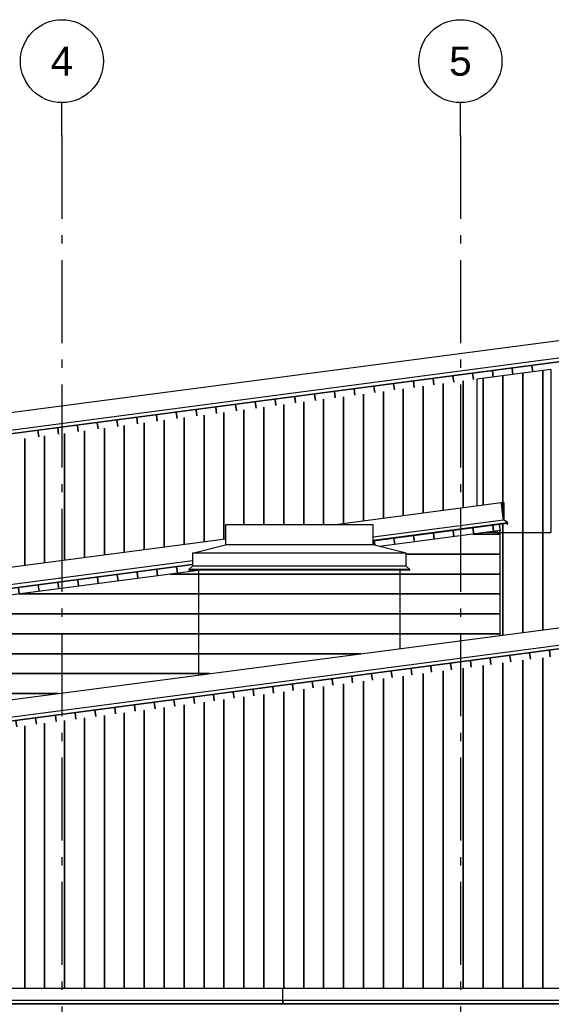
# Model space of a CAD drawing. Header units: millimetres. Extents: x -82736 to -49966, y 850 to 13065.
# Tile 17 of 28: x -67727 to -64526, y 7128 to 13065. Entities that reach past the tile are written whole.
import ezdxf
from ezdxf.enums import TextEntityAlignment as Align

# ---------------------------------------------------------------- set-up
doc = ezdxf.new("R2010")
doc.units = ezdxf.units.MM
doc.header["$LTSCALE"] = 0.5
doc.header["$MEASUREMENT"] = 0
doc.linetypes.add('Akselinje', pattern=[1500, 1000, -200, 100, -200])
doc.linetypes.add('PLINE', pattern=[0])
for name, color, linetype in [('232- Ikke-bærende yttervegger(Nye konstruksjoner)', 7, 'Continuous'), ('235- Utvendig kledning og overflate(Nye konstruksjoner)', 7, 'Continuous'), ('265- Gesimser_ takrenner og nedløp (Skravur)(Nye konstruksjoner)', 7, 'Continuous'), ('265- Gesimser_ takrenner og nedløp(Nye konstruksjoner)', 7, 'Continuous'), ('82-- Modullinjer', 7, 'Continuous')]:
    doc.layers.add(name, color=color, linetype=linetype)
doc.styles.add('GENERATED_STYLE_1', font='arial.ttf')

# ---------------------------------------------------------------- blocks, each defined once
blk = doc.blocks.new('*X38')
at = {"layer": '235- Utvendig kledning og overflate(Nye konstruksjoner)', "linetype": 'PLINE'}
for p, q in [((-64216.6, 9265.6), (-64216.6, 8002.7)), ((-64216.6, 8000), (-64216.6, 9265.6)), ((-64576.7, 9218.2), (-64576.7, 8002.7)), ((-64576.7, 8000), (-64576.7, 9218.2)), ((-64456.7, 9234), (-64456.7, 8002.7)), ((-64456.7, 8000), (-64456.7, 9234)), ((-64336.7, 9249.8), (-64336.7, 8002.7)), ((-64336.7, 8000), (-64336.7, 9249.8)), ((-65056.9, 9155), (-65056.9, 8002.7)), ((-65056.9, 8000), (-65056.9, 9155)), ((-64936.8, 9170.8), (-64936.8, 8002.7)), ((-64936.8, 8000), (-64936.8, 9170.8)), ((-64816.8, 9186.6), (-64816.8, 8002.7)), ((-64816.8, 8000), (-64816.8, 9186.6)), ((-64696.8, 9202.4), (-64696.8, 8002.7)), ((-64696.8, 8000), (-64696.8, 9202.4)), ((-65537, 9091.8), (-65537, 8002.7)), ((-65537, 8000), (-65537, 9091.8)), ((-65416.9, 9107.6), (-65416.9, 8002.7)), ((-65416.9, 8000), (-65416.9, 9107.6)), ((-65296.9, 9123.4), (-65296.9, 8002.7)), ((-65296.9, 8000), (-65296.9, 9123.4)), ((-65176.9, 9139.2), (-65176.9, 8002.7)), ((-65176.9, 8000), (-65176.9, 9139.2)), ((-66017.1, 9028.6), (-66017.1, 8002.7)), ((-66017.1, 8000), (-66017.1, 9028.6)), ((-65897.1, 9044.4), (-65897.1, 8002.7)), ((-65897.1, 8000), (-65897.1, 9044.4)), ((-65777, 9060.2), (-65777, 8002.7)), ((-65777, 8000), (-65777, 9060.2)), ((-65657, 9076), (-65657, 8002.7)), ((-65657, 8000), (-65657, 9076)), ((-66377.2, 8981.2), (-66377.2, 8002.7)), ((-66377.2, 8000), (-66377.2, 8981.2)), ((-66257.2, 8997), (-66257.2, 8002.7)), ((-66257.2, 8000), (-66257.2, 8997)), ((-66137.1, 9012.8), (-66137.1, 8002.7)), ((-66137.1, 8000), (-66137.1, 9012.8)), ((-66857.3, 8918), (-66857.3, 8002.7)), ((-66857.3, 8000), (-66857.3, 8918)), ((-66737.3, 8933.8), (-66737.3, 8002.7)), ((-66737.3, 8000), (-66737.3, 8933.8)), ((-66617.3, 8949.6), (-66617.3, 8002.7)), ((-66617.3, 8000), (-66617.3, 8949.6)), ((-66497.2, 8965.4), (-66497.2, 8002.7)), ((-66497.2, 8000), (-66497.2, 8965.4)), ((-67337.4, 8854.7), (-67337.4, 8002.7)), ((-67337.4, 8000), (-67337.4, 8854.7)), ((-67217.4, 8870.5), (-67217.4, 8002.7)), ((-67217.4, 8000), (-67217.4, 8870.5)), ((-67097.4, 8886.3), (-67097.4, 8002.7)), ((-67097.4, 8000), (-67097.4, 8886.3)), ((-66977.4, 8902.1), (-66977.4, 8002.7)), ((-66977.4, 8000), (-66977.4, 8902.1)), ((-67817.6, 8791.5), (-67817.6, 8002.7)), ((-67817.6, 8000), (-67817.6, 8791.5)), ((-67697.5, 8807.3), (-67697.5, 8002.7)), ((-67697.5, 8000), (-67697.5, 8807.3)), ((-67577.5, 8823.1), (-67577.5, 8002.7)), ((-67577.5, 8000), (-67577.5, 8823.1)), ((-67457.5, 8838.9), (-67457.5, 8002.7)), ((-67457.5, 8000), (-67457.5, 8838.9)), ((-68297.7, 8728.3), (-68297.7, 8002.7)), ((-68297.7, 8000), (-68297.7, 8728.3)), ((-68177.7, 8744.1), (-68177.7, 8002.7)), ((-68177.7, 8000), (-68177.7, 8744.1)), ((-68057.6, 8759.9), (-68057.6, 8002.7)), ((-68057.6, 8000), (-68057.6, 8759.9)), ((-67937.6, 8775.7), (-67937.6, 8002.7)), ((-67937.6, 8000), (-67937.6, 8775.7)), ((-68657.8, 8680.9), (-68657.8, 8002.7)), ((-68657.8, 8000), (-68657.8, 8680.9)), ((-68537.8, 8696.7), (-68537.8, 8002.7)), ((-68537.8, 8000), (-68537.8, 8696.7)), ((-68417.7, 8712.5), (-68417.7, 8002.7)), ((-68417.7, 8000), (-68417.7, 8712.5)), ((-68777.8, 8665.1), (-68777.8, 8002.7)), ((-68777.8, 8000), (-68777.8, 8665.1)), ((-68777.8, 8002.7), (-68777.8, 7224.9)), ((-68777.8, 7224.9), (-68777.8, 8000)), ((-68657.8, 8002.7), (-68657.8, 7224.9)), ((-68657.8, 7224.9), (-68657.8, 8000)), ((-68537.8, 8002.7), (-68537.8, 7224.9)), ((-68537.8, 7224.9), (-68537.8, 8000)), ((-68417.7, 8002.7), (-68417.7, 7224.9)), ((-68417.7, 7224.9), (-68417.7, 8000)), ((-68297.7, 8002.7), (-68297.7, 7224.9)), ((-68297.7, 7224.9), (-68297.7, 8000)), ((-68177.7, 8002.7), (-68177.7, 7224.9)), ((-68177.7, 7224.9), (-68177.7, 8000)), ((-68057.6, 8002.7), (-68057.6, 7224.9)), ((-68057.6, 7224.9), (-68057.6, 8000)), ((-67937.6, 8002.7), (-67937.6, 7224.9)), ((-67937.6, 7224.9), (-67937.6, 8000)), ((-67817.6, 8002.7), (-67817.6, 7224.9)), ((-67817.6, 7224.9), (-67817.6, 8000)), ((-67697.5, 8002.7), (-67697.5, 7224.9)), ((-67697.5, 7224.9), (-67697.5, 8000)), ((-67577.5, 8002.7), (-67577.5, 7224.9)), ((-67577.5, 7224.9), (-67577.5, 8000)), ((-67457.5, 8002.7), (-67457.5, 7224.9)), ((-67457.5, 7224.9), (-67457.5, 8000)), ((-67337.4, 8002.7), (-67337.4, 7224.9)), ((-67337.4, 7224.9), (-67337.4, 8000)), ((-67217.4, 8002.7), (-67217.4, 7224.9)), ((-67217.4, 7224.9), (-67217.4, 8000)), ((-67097.4, 8002.7), (-67097.4, 7224.9)), ((-67097.4, 7224.9), (-67097.4, 8000)), ((-66977.4, 8002.7), (-66977.4, 7224.9)), ((-66977.4, 7224.9), (-66977.4, 8000)), ((-66857.3, 8002.7), (-66857.3, 7224.9)), ((-66857.3, 7224.9), (-66857.3, 8000)), ((-66737.3, 8002.7), (-66737.3, 7224.9)), ((-66737.3, 7224.9), (-66737.3, 8000)), ((-66617.3, 8002.7), (-66617.3, 7224.9)), ((-66617.3, 7224.9), (-66617.3, 8000)), ((-66497.2, 8002.7), (-66497.2, 7224.9)), ((-66497.2, 7224.9), (-66497.2, 8000)), ((-66377.2, 8002.7), (-66377.2, 7224.9)), ((-66377.2, 7224.9), (-66377.2, 8000)), ((-66257.2, 8002.7), (-66257.2, 7224.9)), ((-66257.2, 7224.9), (-66257.2, 8000)), ((-66137.1, 8002.7), (-66137.1, 7224.9)), ((-66137.1, 7224.9), (-66137.1, 8000)), ((-66017.1, 8002.7), (-66017.1, 7224.9)), ((-66017.1, 7224.9), (-66017.1, 8000)), ((-65897.1, 8002.7), (-65897.1, 7224.9)), ((-65897.1, 7224.9), (-65897.1, 8000)), ((-65777, 8002.7), (-65777, 7224.9)), ((-65777, 7224.9), (-65777, 8000)), ((-65657, 8002.7), (-65657, 7224.9)), ((-65657, 7224.9), (-65657, 8000)), ((-65537, 8002.7), (-65537, 7224.9)), ((-65537, 7224.9), (-65537, 8000)), ((-65416.9, 8002.7), (-65416.9, 7224.9)), ((-65416.9, 7224.9), (-65416.9, 8000)), ((-65296.9, 8002.7), (-65296.9, 7224.9)), ((-65296.9, 7224.9), (-65296.9, 8000)), ((-65176.9, 8002.7), (-65176.9, 7224.9)), ((-65176.9, 7224.9), (-65176.9, 8000)), ((-65056.9, 8002.7), (-65056.9, 7224.9)), ((-65056.9, 7224.9), (-65056.9, 8000)), ((-64936.8, 8002.7), (-64936.8, 7224.9)), ((-64936.8, 7224.9), (-64936.8, 8000)), ((-64816.8, 8002.7), (-64816.8, 7224.9)), ((-64816.8, 7224.9), (-64816.8, 8000)), ((-64696.8, 8002.7), (-64696.8, 7224.9)), ((-64696.8, 7224.9), (-64696.8, 8000)), ((-64576.7, 8002.7), (-64576.7, 7224.9)), ((-64576.7, 7224.9), (-64576.7, 8000)), ((-64456.7, 8002.7), (-64456.7, 7224.9)), ((-64456.7, 7224.9), (-64456.7, 8000)), ((-64336.7, 8002.7), (-64336.7, 7224.9)), ((-64336.7, 7224.9), (-64336.7, 8000)), ((-64216.6, 8002.7), (-64216.6, 7224.9)), ((-64216.6, 7224.9), (-64216.6, 8000))]:
    blk.add_line(p, q, dxfattribs=at)
blk = doc.blocks.new('*X46')
at = {"layer": '235- Utvendig kledning og overflate(Nye konstruksjoner)', "linetype": 'PLINE'}
for p, q in [((-64835.2, 9962.6), (-64854.2, 9962.6)), ((-64854.2, 9962.6), (-64835.2, 9962.6)), ((-64835.2, 9842.5), (-64854.2, 9842.5)), ((-64854.2, 9842.5), (-64835.2, 9842.5)), ((-64835.2, 9722.5), (-64854.2, 9722.5)), ((-64854.2, 9722.5), (-64835.2, 9722.5)), ((-64835.2, 9602.5), (-64854.2, 9602.5)), ((-64854.2, 9602.5), (-64835.2, 9602.5)), ((-64835.2, 9482.5), (-64854.2, 9482.5)), ((-64854.2, 9482.5), (-64835.2, 9482.5)), ((-64835.2, 9362.4), (-64854.2, 9362.4)), ((-64854.2, 9362.4), (-64835.2, 9362.4))]:
    blk.add_line(p, q, dxfattribs=at)
blk = doc.blocks.new('*X47')
at = {"layer": '235- Utvendig kledning og overflate(Nye konstruksjoner)', "linetype": 'PLINE'}
for p, q in [((-66651.2, 9722.5), (-66820.4, 9722.5)), ((-66820.4, 9722.5), (-66651.2, 9722.5)), ((-66651.2, 9602.5), (-67732.1, 9602.5)), ((-67732.1, 9602.5), (-66651.2, 9602.5)), ((-67997.3, 9482.5), (-68643.9, 9482.5)), ((-68643.9, 9482.5), (-68000, 9482.5)), ((-68000, 9482.5), (-66651.2, 9482.5)), ((-66651.2, 9482.5), (-67997.3, 9482.5)), ((-67997.3, 9362.4), (-69555.6, 9362.4)), ((-69555.6, 9362.4), (-68000, 9362.4)), ((-68000, 9362.4), (-66651.2, 9362.4)), ((-66651.2, 9362.4), (-67997.3, 9362.4)), ((-67997.3, 9242.4), (-70161.2, 9242.4)), ((-70161.2, 9242.4), (-68000, 9242.4)), ((-68000, 9242.4), (-66651.2, 9242.4)), ((-66651.2, 9242.4), (-67997.3, 9242.4)), ((-67997.3, 9122.4), (-70161.2, 9122.4)), ((-70161.2, 9122.4), (-68000, 9122.4)), ((-68000, 9122.4), (-66651.2, 9122.4)), ((-66651.2, 9122.4), (-67997.3, 9122.4)), ((-67997.3, 9002.3), (-70161.2, 9002.3)), ((-70161.2, 9002.3), (-68000, 9002.3)), ((-68000, 9002.3), (-67496.2, 9002.3)), ((-67496.2, 9002.3), (-67997.3, 9002.3)), ((-68407.9, 8882.3), (-70161.2, 8882.3)), ((-70161.2, 8882.3), (-68407.9, 8882.3)), ((-69319.7, 8762.3), (-70161.2, 8762.3)), ((-70161.2, 8762.3), (-69319.7, 8762.3))]:
    blk.add_line(p, q, dxfattribs=at)
blk = doc.blocks.new('*X48')
at = {"layer": '235- Utvendig kledning og overflate(Nye konstruksjoner)', "linetype": 'PLINE'}
for p, q in [((-64854.2, 9962.6), (-64997, 9962.6)), ((-64997, 9962.6), (-64854.2, 9962.6)), ((-64854.2, 9842.5), (-65399.2, 9842.5)), ((-65399.2, 9842.5), (-64854.2, 9842.5)), ((-64854.2, 9722.5), (-65435.2, 9722.5)), ((-65435.2, 9722.5), (-64854.2, 9722.5)), ((-64854.2, 9602.5), (-65435.2, 9602.5)), ((-65435.2, 9602.5), (-64854.2, 9602.5)), ((-64854.2, 9482.5), (-65435.2, 9482.5)), ((-65435.2, 9482.5), (-64854.2, 9482.5)), ((-64854.2, 9362.4), (-65435.2, 9362.4)), ((-65435.2, 9362.4), (-64854.2, 9362.4))]:
    blk.add_line(p, q, dxfattribs=at)
blk = doc.blocks.new('*X49')
at = {"layer": '235- Utvendig kledning og overflate(Nye konstruksjoner)', "linetype": 'PLINE'}
for p, q in [((-66651.2, 9722.5), (-65435.2, 9722.5)), ((-65435.2, 9722.5), (-66651.2, 9722.5)), ((-66651.2, 9602.5), (-65435.2, 9602.5)), ((-65435.2, 9602.5), (-66651.2, 9602.5)), ((-66651.2, 9482.5), (-65435.2, 9482.5)), ((-65435.2, 9482.5), (-66651.2, 9482.5)), ((-66651.2, 9362.4), (-65435.2, 9362.4)), ((-65435.2, 9362.4), (-66651.2, 9362.4)), ((-66651.2, 9242.4), (-65672.8, 9242.4)), ((-65672.8, 9242.4), (-66651.2, 9242.4)), ((-66651.2, 9122.4), (-66584.5, 9122.4)), ((-66584.5, 9122.4), (-66651.2, 9122.4))]:
    blk.add_line(p, q, dxfattribs=at)
blk = doc.blocks.new('*X55')
at = {"layer": '235- Utvendig kledning og overflate(Nye konstruksjoner)', "linetype": 'PLINE'}
for p, q in [((-64418.3, 9277.3), (-64413.3, 9239.7)), ((-64413.3, 9239.7), (-64418.3, 9277.3)), ((-64299.3, 9293), (-64294.3, 9255.4)), ((-64294.3, 9255.4), (-64299.3, 9293)), ((-64180.3, 9308.7), (-64175.3, 9271)), ((-64175.3, 9271), (-64180.3, 9308.7)), ((-64894.3, 9214.6), (-64889.3, 9177)), ((-64889.3, 9177), (-64894.3, 9214.6)), ((-64775.3, 9230.3), (-64770.3, 9192.7)), ((-64770.3, 9192.7), (-64775.3, 9230.3)), ((-64656.3, 9246), (-64651.3, 9208.4)), ((-64651.3, 9208.4), (-64656.3, 9246)), ((-64537.3, 9261.7), (-64532.3, 9224)), ((-64532.3, 9224), (-64537.3, 9261.7)), ((-65370.3, 9152), (-65365.4, 9114.4)), ((-65365.4, 9114.4), (-65370.3, 9152)), ((-65251.3, 9167.6), (-65246.4, 9130)), ((-65246.4, 9130), (-65251.3, 9167.6)), ((-65132.3, 9183.3), (-65127.3, 9145.7)), ((-65127.3, 9145.7), (-65132.3, 9183.3)), ((-65013.3, 9199), (-65008.3, 9161.4)), ((-65008.3, 9161.4), (-65013.3, 9199)), ((-65846.3, 9089.3), (-65841.4, 9051.7)), ((-65841.4, 9051.7), (-65846.3, 9089.3)), ((-65727.3, 9105), (-65722.4, 9067.4)), ((-65722.4, 9067.4), (-65727.3, 9105)), ((-65608.3, 9120.6), (-65603.4, 9083)), ((-65603.4, 9083), (-65608.3, 9120.6)), ((-65489.3, 9136.3), (-65484.4, 9098.7)), ((-65484.4, 9098.7), (-65489.3, 9136.3)), ((-66322.3, 9026.6), (-66317.4, 8989)), ((-66317.4, 8989), (-66322.3, 9026.6)), ((-66203.3, 9042.3), (-66198.4, 9004.7)), ((-66198.4, 9004.7), (-66203.3, 9042.3)), ((-66084.3, 9058), (-66079.4, 9020.4)), ((-66079.4, 9020.4), (-66084.3, 9058)), ((-65965.3, 9073.6), (-65960.4, 9036)), ((-65960.4, 9036), (-65965.3, 9073.6)), ((-66679.4, 8979.6), (-66674.4, 8942)), ((-66674.4, 8942), (-66679.4, 8979.6)), ((-66560.3, 8995.3), (-66555.4, 8957.7)), ((-66555.4, 8957.7), (-66560.3, 8995.3)), ((-66441.3, 9011), (-66436.4, 8973.4)), ((-66436.4, 8973.4), (-66441.3, 9011)), ((-67155.4, 8917), (-67150.4, 8879.4)), ((-67150.4, 8879.4), (-67155.4, 8917)), ((-67036.4, 8932.6), (-67031.4, 8895)), ((-67031.4, 8895), (-67036.4, 8932.6)), ((-66917.4, 8948.3), (-66912.4, 8910.7)), ((-66912.4, 8910.7), (-66917.4, 8948.3)), ((-66798.4, 8964), (-66793.4, 8926.4)), ((-66793.4, 8926.4), (-66798.4, 8964)), ((-67631.4, 8854.3), (-67626.4, 8816.7)), ((-67626.4, 8816.7), (-67631.4, 8854.3)), ((-67512.4, 8870), (-67507.4, 8832.4)), ((-67507.4, 8832.4), (-67512.4, 8870)), ((-67393.4, 8885.6), (-67388.4, 8848)), ((-67388.4, 8848), (-67393.4, 8885.6)), ((-67274.4, 8901.3), (-67269.4, 8863.7)), ((-67269.4, 8863.7), (-67274.4, 8901.3)), ((-68107.4, 8791.6), (-68102.5, 8754)), ((-68102.5, 8754), (-68107.4, 8791.6)), ((-67988.4, 8807.3), (-67983.4, 8769.7)), ((-67983.4, 8769.7), (-67988.4, 8807.3)), ((-67869.4, 8823), (-67864.4, 8785.4)), ((-67864.4, 8785.4), (-67869.4, 8823)), ((-67750.4, 8838.6), (-67745.4, 8801)), ((-67745.4, 8801), (-67750.4, 8838.6)), ((-68583.4, 8729), (-68578.5, 8691.4)), ((-68578.5, 8691.4), (-68583.4, 8729)), ((-68464.4, 8744.6), (-68459.5, 8707)), ((-68459.5, 8707), (-68464.4, 8744.6)), ((-68345.4, 8760.3), (-68340.5, 8722.7)), ((-68340.5, 8722.7), (-68345.4, 8760.3)), ((-68226.4, 8776), (-68221.5, 8738.4)), ((-68221.5, 8738.4), (-68226.4, 8776)), ((-68940.4, 8682), (-68935.5, 8644.4)), ((-68935.5, 8644.4), (-68940.4, 8682)), ((-68821.4, 8697.6), (-68816.5, 8660)), ((-68816.5, 8660), (-68821.4, 8697.6)), ((-68702.4, 8713.3), (-68697.5, 8675.7)), ((-68697.5, 8675.7), (-68702.4, 8713.3)), ((-69059.4, 8666.3), (-69054.5, 8628.7)), ((-69054.5, 8628.7), (-69059.4, 8666.3))]:
    blk.add_line(p, q, dxfattribs=at)
blk = doc.blocks.new('*X56')
at = {"layer": '235- Utvendig kledning og overflate(Nye konstruksjoner)', "linetype": 'PLINE'}
for p, q in [((-64999.4, 10932.7), (-64994.5, 10895)), ((-64994.5, 10895), (-64999.4, 10932.7)), ((-64880.4, 10948.3), (-64875.4, 10910.7)), ((-64875.4, 10910.7), (-64880.4, 10948.3)), ((-64761.4, 10964), (-64756.4, 10926.4)), ((-64756.4, 10926.4), (-64761.4, 10964)), ((-64642.4, 10979.7), (-64637.4, 10942)), ((-64637.4, 10942), (-64642.4, 10979.7)), ((-65475.4, 10870), (-65470.5, 10832.4)), ((-65470.5, 10832.4), (-65475.4, 10870)), ((-65356.4, 10885.7), (-65351.5, 10848)), ((-65351.5, 10848), (-65356.4, 10885.7)), ((-65237.4, 10901.3), (-65232.5, 10863.7)), ((-65232.5, 10863.7), (-65237.4, 10901.3)), ((-65118.4, 10917), (-65113.5, 10879.4)), ((-65113.5, 10879.4), (-65118.4, 10917)), ((-65951.4, 10807.3), (-65946.5, 10769.7)), ((-65946.5, 10769.7), (-65951.4, 10807.3)), ((-65832.4, 10823), (-65827.5, 10785.4)), ((-65827.5, 10785.4), (-65832.4, 10823)), ((-65713.4, 10838.7), (-65708.5, 10801)), ((-65708.5, 10801), (-65713.4, 10838.7)), ((-65594.4, 10854.3), (-65589.5, 10816.7)), ((-65589.5, 10816.7), (-65594.4, 10854.3)), ((-66308.4, 10760.3), (-66303.5, 10722.7)), ((-66303.5, 10722.7), (-66308.4, 10760.3)), ((-66189.4, 10776), (-66184.5, 10738.4)), ((-66184.5, 10738.4), (-66189.4, 10776)), ((-66070.4, 10791.7), (-66065.5, 10754)), ((-66065.5, 10754), (-66070.4, 10791.7)), ((-66784.5, 10697.6), (-66779.5, 10660)), ((-66779.5, 10660), (-66784.5, 10697.6)), ((-66665.5, 10713.3), (-66660.5, 10675.7)), ((-66660.5, 10675.7), (-66665.5, 10713.3)), ((-66546.5, 10729), (-66541.5, 10691.4)), ((-66541.5, 10691.4), (-66546.5, 10729)), ((-66427.5, 10744.6), (-66422.5, 10707)), ((-66422.5, 10707), (-66427.5, 10744.6)), ((-67260.5, 10635), (-67255.5, 10597.4)), ((-67255.5, 10597.4), (-67260.5, 10635)), ((-67141.5, 10650.6), (-67136.5, 10613)), ((-67136.5, 10613), (-67141.5, 10650.6)), ((-67022.5, 10666.3), (-67017.5, 10628.7)), ((-67017.5, 10628.7), (-67022.5, 10666.3)), ((-66903.5, 10682), (-66898.5, 10644.4)), ((-66898.5, 10644.4), (-66903.5, 10682)), ((-67617.5, 10588), (-67612.5, 10550.4)), ((-67612.5, 10550.4), (-67617.5, 10588)), ((-67498.5, 10603.6), (-67493.5, 10566)), ((-67493.5, 10566), (-67498.5, 10603.6)), ((-67379.5, 10619.3), (-67374.5, 10581.7)), ((-67374.5, 10581.7), (-67379.5, 10619.3))]:
    blk.add_line(p, q, dxfattribs=at)
blk = doc.blocks.new('*X62')
at = {"layer": '235- Utvendig kledning og overflate(Nye konstruksjoner)', "linetype": 'PLINE'}
for p, q in [((-66901.8, 9750.1), (-66896.9, 9712.4)), ((-66896.9, 9712.4), (-66901.8, 9750.1)), ((-66782.8, 9765.7), (-66777.9, 9728.1)), ((-66777.9, 9728.1), (-66782.8, 9765.7)), ((-66659.2, 9745.9), (-66658.9, 9743.8)), ((-66658.9, 9743.8), (-66659.2, 9745.9)), ((-67377.9, 9687.4), (-67372.9, 9649.8)), ((-67372.9, 9649.8), (-67377.9, 9687.4)), ((-67258.9, 9703.1), (-67253.9, 9665.4)), ((-67253.9, 9665.4), (-67258.9, 9703.1)), ((-67139.9, 9718.7), (-67134.9, 9681.1)), ((-67134.9, 9681.1), (-67139.9, 9718.7)), ((-67020.9, 9734.4), (-67015.9, 9696.8)), ((-67015.9, 9696.8), (-67020.9, 9734.4)), ((-67853.9, 9624.7), (-67848.9, 9587.1)), ((-67848.9, 9587.1), (-67853.9, 9624.7)), ((-67734.9, 9640.4), (-67729.9, 9602.8)), ((-67729.9, 9602.8), (-67734.9, 9640.4)), ((-67615.9, 9656.1), (-67610.9, 9618.4)), ((-67610.9, 9618.4), (-67615.9, 9656.1)), ((-67496.9, 9671.7), (-67491.9, 9634.1)), ((-67491.9, 9634.1), (-67496.9, 9671.7)), ((-68329.9, 9562.1), (-68324.9, 9524.4)), ((-68324.9, 9524.4), (-68329.9, 9562.1)), ((-68210.9, 9577.7), (-68205.9, 9540.1)), ((-68205.9, 9540.1), (-68210.9, 9577.7)), ((-68091.9, 9593.4), (-68086.9, 9555.8)), ((-68086.9, 9555.8), (-68091.9, 9593.4)), ((-67972.9, 9609.1), (-67967.9, 9571.4)), ((-67967.9, 9571.4), (-67972.9, 9609.1)), ((-68686.9, 9515.1), (-68682, 9477.4)), ((-68682, 9477.4), (-68686.9, 9515.1)), ((-68567.9, 9530.7), (-68563, 9493.1)), ((-68563, 9493.1), (-68567.9, 9530.7)), ((-68448.9, 9546.4), (-68443.9, 9508.8)), ((-68443.9, 9508.8), (-68448.9, 9546.4)), ((-69162.9, 9452.4), (-69158, 9414.8)), ((-69158, 9414.8), (-69162.9, 9452.4)), ((-69043.9, 9468), (-69039, 9430.4)), ((-69039, 9430.4), (-69043.9, 9468)), ((-68924.9, 9483.7), (-68920, 9446.1)), ((-68920, 9446.1), (-68924.9, 9483.7)), ((-68805.9, 9499.4), (-68801, 9461.8)), ((-68801, 9461.8), (-68805.9, 9499.4)), ((-69638.9, 9389.7), (-69634, 9352.1)), ((-69634, 9352.1), (-69638.9, 9389.7)), ((-69519.9, 9405.4), (-69515, 9367.8)), ((-69515, 9367.8), (-69519.9, 9405.4)), ((-69400.9, 9421), (-69396, 9383.4)), ((-69396, 9383.4), (-69400.9, 9421)), ((-69281.9, 9436.7), (-69277, 9399.1)), ((-69277, 9399.1), (-69281.9, 9436.7)), ((-70115, 9327), (-70110, 9289.4)), ((-70110, 9289.4), (-70115, 9327)), ((-69996, 9342.7), (-69991, 9305.1)), ((-69991, 9305.1), (-69996, 9342.7)), ((-69877, 9358.4), (-69872, 9320.8)), ((-69872, 9320.8), (-69877, 9358.4)), ((-69757.9, 9374), (-69753, 9336.4)), ((-69753, 9336.4), (-69757.9, 9374)), ((-70353, 9295.7), (-70348, 9258.1)), ((-70348, 9258.1), (-70353, 9295.7)), ((-70234, 9311.4), (-70229, 9273.8)), ((-70229, 9273.8), (-70234, 9311.4))]:
    blk.add_line(p, q, dxfattribs=at)
blk = doc.blocks.new('*X63')
at = {"layer": '235- Utvendig kledning og overflate(Nye konstruksjoner)', "linetype": 'PLINE'}
for p, q in [((-65116.8, 9985.1), (-65111.8, 9947.5)), ((-65111.8, 9947.5), (-65116.8, 9985.1)), ((-64997.8, 10000.7), (-64992.8, 9963.1)), ((-64992.8, 9963.1), (-64997.8, 10000.7)), ((-64878.8, 10016.4), (-64873.8, 9978.8)), ((-64873.8, 9978.8), (-64878.8, 10016.4)), ((-65592.8, 9922.4), (-65589.3, 9895.7)), ((-65589.3, 9895.7), (-65592.8, 9922.4)), ((-65473.8, 9938.1), (-65468.8, 9900.5)), ((-65468.8, 9900.5), (-65473.8, 9938.1)), ((-65354.8, 9953.7), (-65349.8, 9916.1)), ((-65349.8, 9916.1), (-65354.8, 9953.7)), ((-65235.8, 9969.4), (-65230.8, 9931.8)), ((-65230.8, 9931.8), (-65235.8, 9969.4))]:
    blk.add_line(p, q, dxfattribs=at)
blk = doc.blocks.new('*X64')
at = {"layer": '265- Gesimser_ takrenner og nedløp (Skravur)(Nye konstruksjoner)', "linetype": 'PLINE'}
blk.add_line((-64850, 9972.3), (-64850, 9981.9), dxfattribs=at)
blk = doc.blocks.new('*X66')
at = {"layer": '235- Utvendig kledning og overflate(Nye konstruksjoner)', "linetype": 'PLINE'}
for p, q in [((-64696.8, 10934.2), (-64696.8, 9370.9)), ((-64696.8, 9370.9), (-64696.8, 10934.2)), ((-64576.7, 10950), (-64576.7, 9386.7)), ((-64576.7, 9386.7), (-64576.7, 10950)), ((-65176.9, 10871), (-65176.9, 10107.4)), ((-65176.9, 10107.4), (-65176.9, 10871)), ((-65056.9, 10886.8), (-65056.9, 10123.2)), ((-65056.9, 10123.2), (-65056.9, 10886.8)), ((-64936.8, 10902.6), (-64936.8, 10139)), ((-64936.8, 10139), (-64936.8, 10902.6)), ((-64816.8, 10918.4), (-64816.8, 10152.6)), ((-64816.8, 10152.6), (-64816.8, 10918.4)), ((-65657, 10807.8), (-65657, 10044.2)), ((-65657, 10044.2), (-65657, 10807.8)), ((-65537, 10823.6), (-65537, 10060)), ((-65537, 10060), (-65537, 10823.6)), ((-65416.9, 10839.4), (-65416.9, 10075.8)), ((-65416.9, 10075.8), (-65416.9, 10839.4)), ((-65296.9, 10855.2), (-65296.9, 10091.6)), ((-65296.9, 10091.6), (-65296.9, 10855.2)), ((-66017.1, 10760.4), (-66017.1, 10020)), ((-66017.1, 10020), (-66017.1, 10760.4)), ((-65897.1, 10776.2), (-65897.1, 10020)), ((-65897.1, 10020), (-65897.1, 10776.2)), ((-65777, 10792), (-65777, 10028.4)), ((-65777, 10028.4), (-65777, 10792)), ((-66497.2, 10697.2), (-66497.2, 9933.6)), ((-66497.2, 9933.6), (-66497.2, 10697.2)), ((-66377.2, 10713), (-66377.2, 10020)), ((-66377.2, 10020), (-66377.2, 10713)), ((-66257.2, 10728.8), (-66257.2, 10020)), ((-66257.2, 10020), (-66257.2, 10728.8)), ((-66137.1, 10744.6), (-66137.1, 10020)), ((-66137.1, 10020), (-66137.1, 10744.6)), ((-66977.4, 10634), (-66977.4, 9870.4)), ((-66977.4, 9870.4), (-66977.4, 10634)), ((-66857.3, 10649.8), (-66857.3, 9886.2)), ((-66857.3, 9886.2), (-66857.3, 10649.8)), ((-66737.3, 10665.6), (-66737.3, 9902)), ((-66737.3, 9902), (-66737.3, 10665.6)), ((-66617.3, 10681.4), (-66617.3, 9917.8)), ((-66617.3, 9917.8), (-66617.3, 10681.4)), ((-67457.5, 10570.8), (-67457.5, 9807.1)), ((-67457.5, 9807.1), (-67457.5, 10570.8)), ((-67337.4, 10586.6), (-67337.4, 9822.9)), ((-67337.4, 9822.9), (-67337.4, 10586.6)), ((-67217.4, 10602.4), (-67217.4, 9838.7)), ((-67217.4, 9838.7), (-67217.4, 10602.4)), ((-67097.4, 10618.2), (-67097.4, 9854.5)), ((-67097.4, 9854.5), (-67097.4, 10618.2)), ((-67817.6, 10523.4), (-67817.6, 9759.7)), ((-67817.6, 9759.7), (-67817.6, 10523.4)), ((-67697.5, 10539.2), (-67697.5, 9775.5)), ((-67697.5, 9775.5), (-67697.5, 10539.2)), ((-67577.5, 10555), (-67577.5, 9791.3)), ((-67577.5, 9791.3), (-67577.5, 10555)), ((-68297.7, 10460.2), (-68297.7, 9696.5)), ((-68297.7, 9696.5), (-68297.7, 10460.2)), ((-68177.7, 10476), (-68177.7, 9712.3)), ((-68177.7, 9712.3), (-68177.7, 10476)), ((-68057.6, 10491.8), (-68057.6, 9728.1)), ((-68057.6, 9728.1), (-68057.6, 10491.8)), ((-67937.6, 10507.6), (-67937.6, 9743.9)), ((-67937.6, 9743.9), (-67937.6, 10507.6)), ((-68777.8, 10397), (-68777.8, 9633.3)), ((-68777.8, 9633.3), (-68777.8, 10397)), ((-68657.8, 10412.8), (-68657.8, 9649.1)), ((-68657.8, 9649.1), (-68657.8, 10412.8)), ((-68537.8, 10428.6), (-68537.8, 9664.9)), ((-68537.8, 9664.9), (-68537.8, 10428.6)), ((-68417.7, 10444.4), (-68417.7, 9680.7)), ((-68417.7, 9680.7), (-68417.7, 10444.4)), ((-69257.9, 10333.7), (-69257.9, 9570.1)), ((-69257.9, 9570.1), (-69257.9, 10333.7)), ((-69137.9, 10349.6), (-69137.9, 9585.9)), ((-69137.9, 9585.9), (-69137.9, 10349.6)), ((-69017.9, 10365.4), (-69017.9, 9601.7)), ((-69017.9, 9601.7), (-69017.9, 10365.4)), ((-68897.8, 10381.2), (-68897.8, 9617.5)), ((-68897.8, 9617.5), (-68897.8, 10381.2)), ((-69618, 10286.3), (-69618, 9522.7)), ((-69618, 9522.7), (-69618, 10286.3)), ((-69498, 10302.1), (-69498, 9538.5)), ((-69498, 9538.5), (-69498, 10302.1)), ((-69378, 10317.9), (-69378, 9554.3)), ((-69378, 9554.3), (-69378, 10317.9)), ((-69858.1, 10254.7), (-69858.1, 9491.1)), ((-69858.1, 9491.1), (-69858.1, 10254.7)), ((-69738.1, 10270.5), (-69738.1, 9506.9)), ((-69738.1, 9506.9), (-69738.1, 10270.5)), ((-64816.8, 10024.6), (-64816.8, 9355.1)), ((-64816.8, 9355.1), (-64816.8, 10024.6))]:
    blk.add_line(p, q, dxfattribs=at)
blk = doc.blocks.new('*X68')
at = {"layer": '235- Utvendig kledning og overflate(Nye konstruksjoner)', "linetype": 'PLINE'}
for p, q in [((-64816.8, 10150.6), (-64816.8, 10143.2)), ((-64816.8, 10143.2), (-64816.8, 10150.6))]:
    blk.add_line(p, q, dxfattribs=at)
blk = doc.blocks.new('*X69')
at = {"layer": '235- Utvendig kledning og overflate(Nye konstruksjoner)', "linetype": 'PLINE'}
for p, q in [((-64816.8, 10089.2), (-64816.8, 10075.5)), ((-64816.8, 10075.5), (-64816.8, 10089.2))]:
    blk.add_line(p, q, dxfattribs=at)
blk = doc.blocks.new('Standard grid marker[5]', base_point=(-67473.2, 12565.5))
at = {"layer": '82-- Modullinjer', "linetype": 'Akselinje'}
for q in [(-67473.2, 12565.5), (-67473.2, 1550)]:
    blk.add_line((-67473.2, 12365.5), q, dxfattribs=at)
at = {"layer": '82-- Modullinjer', "linetype": 'PLINE'}
blk.add_circle((-67473.2, 12815.5), 250, dxfattribs=at)
at = {"layer": '82-- Modullinjer', "linetype": 'Akselinje'}
blk.add_point((-67473.2, 12365.5), dxfattribs=at)
blk.add_point((-67473.2, 12365.5), dxfattribs=at)
at = {"layer": '82-- Modullinjer', "style": 'GENERATED_STYLE_1'}
for tag, p in [('AC_MarkerText_1_0', (-67473.2, 12903)), ('AC_MarkerText_1_1', (-67473.2, 1187.5))]:
    blk.add_attdef(tag, text='', height=175, rotation=360, dxfattribs=at).set_placement(p, align=Align.TOP_CENTER)
blk = doc.blocks.new('Standard grid marker[6]', base_point=(-65073.2, 12565.5))
at = {"layer": '82-- Modullinjer', "linetype": 'Akselinje'}
for q in [(-65073.2, 12565.5), (-65073.2, 1550)]:
    blk.add_line((-65073.2, 12365.5), q, dxfattribs=at)
at = {"layer": '82-- Modullinjer', "linetype": 'PLINE'}
blk.add_circle((-65073.2, 12815.5), 250, dxfattribs=at)
at = {"layer": '82-- Modullinjer', "linetype": 'Akselinje'}
blk.add_point((-65073.2, 12365.5), dxfattribs=at)
blk.add_point((-65073.2, 12365.5), dxfattribs=at)
at = {"layer": '82-- Modullinjer', "style": 'GENERATED_STYLE_1'}
for tag, p in [('AC_MarkerText_1_0', (-65073.2, 12903)), ('AC_MarkerText_1_1', (-65073.2, 1187.5))]:
    blk.add_attdef(tag, text='', height=175, rotation=360, dxfattribs=at).set_placement(p, align=Align.TOP_CENTER)

msp = doc.modelspace()

# ---------------------------------------------------------------- linework, layer by layer
at = {"layer": '232- Ikke-bærende yttervegger(Nye konstruksjoner)', "linetype": 'PLINE'}
for p, q in [((-66487.2, 10020), (-66487.2, 9898.1)), ((-65599.2, 10020), (-66487.2, 10020)), ((-65599.2, 9898.1), (-65599.2, 10020)), ((-66687.2, 9848.1), (-66487.2, 9898.1)), ((-65599.2, 9898.1), (-66487.2, 9898.1)), ((-65399.2, 9848.1), (-65599.2, 9898.1)), ((-66687.2, 9848.1), (-66687.2, 9770.8)), ((-65399.2, 9848.1), (-66687.2, 9848.1)), ((-65399.2, 9770.8), (-65399.2, 9848.1)), ((-66707.8, 9750.2), (-66708.5, 9748.4)), ((-66708.5, 9748.4), (-66707.8, 9746.7)), ((-66707.8, 9750.2), (-66687.2, 9770.8)), ((-65378.5, 9750.2), (-66707.8, 9750.2)), ((-66707.8, 9746.7), (-66706, 9745.9)), ((-65380.3, 9745.9), (-66706, 9745.9)), ((-65399.2, 9770.8), (-66687.2, 9770.8)), ((-66651.2, 9745.9), (-66651.2, 9113.6)), ((-65435.2, 9273.7), (-65435.2, 9745.9)), ((-65399.2, 9770.8), (-65378.5, 9750.2)), ((-65380.3, 9745.9), (-65378.5, 9746.7)), ((-65377.8, 9748.4), (-65378.5, 9750.2)), ((-65378.5, 9746.7), (-65377.8, 9748.4))]:
    msp.add_line(p, q, dxfattribs=at)
at = {"layer": '235- Utvendig kledning og overflate(Nye konstruksjoner)', "linetype": 'PLINE'}
for p, q in [((-64528.2, 10956.4), (-64973.2, 10897.9)), ((-64528.2, 10956.4), (-64528.2, 9972.3)), ((-64973.2, 10897.9), (-64973.2, 10134.2)), ((-64854.2, 9972.3), (-64923.2, 9972.3)), ((-64854.2, 9972.3), (-64835.2, 9972.3)), ((-64835.2, 9972.3), (-64528.2, 9972.3)), ((-64835.2, 9972.3), (-64835.2, 9352.7))]:
    msp.add_line(p, q, dxfattribs=at)
at = {"layer": '265- Gesimser_ takrenner og nedløp(Nye konstruksjoner)', "linetype": 'PLINE'}
for p, q in [((-75568.2, 9671.5), (-61182.1, 11565.5)), ((-75568.2, 9566.4), (-61168.5, 11462.1)), ((-75568.2, 9545.6), (-61144.4, 11444.5)), ((-61145.7, 11440), (-75568.2, 9541.3)), ((-65840.6, 10020), (-64827.1, 10153.4)), ((-64826.9, 10152.6), (-64827.1, 10153.4)), ((-64833.9, 10152.6), (-64834, 10152.5)), ((-64833.5, 10152.6), (-64833.9, 10152.6)), ((-64826.7, 10150.6), (-64826.9, 10152.6)), ((-64809.2, 10152.6), (-64826.9, 10152.6)), ((-64826.3, 10147.4), (-64826.7, 10150.6)), ((-64826.7, 10150.6), (-64811.2, 10150.6)), ((-64818.6, 10088.9), (-64826.3, 10147.4)), ((-64815.7, 10142.7), (-64826.3, 10147.4)), ((-64817.6, 10141.3), (-64826, 10145.1)), ((-64820.9, 10106.8), (-64813.2, 10107.8)), ((-64813.2, 10107.8), (-64817.6, 10141.3)), ((-64811.2, 10107.9), (-64815.7, 10142.7)), ((-64813.2, 10089.6), (-64813.2, 10107.8)), ((-64811.2, 10150.6), (-64811.2, 10107.9)), ((-64811.2, 10107.9), (-64811.2, 10048.4)), ((-64809.2, 10048.4), (-64809.2, 10152.6)), ((-65599.2, 9946.7), (-64813.5, 10050.1)), ((-64818.6, 10088.9), (-64813.2, 10089.6)), ((-64813.5, 10050.1), (-64818.6, 10088.9)), ((-64813.2, 10049.9), (-64813.5, 10050.1)), ((-64813.2, 10089.6), (-64813.2, 10049.9)), ((-64803.9, 10043.1), (-64813.2, 10049.9)), ((-64803.9, 10043.1), (-64809.2, 10048.4)), ((-64789.4, 10032.5), (-64803.9, 10043.1)), ((-65599.2, 9925.9), (-64789.4, 10032.5)), ((-64790.7, 10028), (-65599.2, 9921.6)), ((-64832.1, 9984.3), (-64923.2, 9972.3)), ((-64884.2, 9977.4), (-64884.2, 9972.3)), ((-64854.2, 9981.4), (-64854.2, 9972.3)), ((-64835.2, 10007.2), (-64837.1, 10021.9)), ((-64835.2, 10007.2), (-64835.2, 10022.1)), ((-64832.1, 9984.3), (-64835.2, 10007.2)), ((-64835.2, 9972.3), (-64835.2, 9983.9)), ((-64795.3, 10027.4), (-64792.1, 10024.2)), ((-64790.7, 10025.6), (-64792.8, 10027.7)), ((-64792.1, 10024.2), (-64790.3, 10023.5)), ((-64791.5, 10027.9), (-64789.9, 10026.3)), ((-64790.7, 10028), (-64789.5, 10028.7)), ((-64789.9, 10026.3), (-64790.7, 10025.6)), ((-64790.3, 10023.5), (-64788.5, 10024.2)), ((-64789.5, 10028.7), (-64789, 10029)), ((-64788.5, 10027.7), (-64789.5, 10028.7)), ((-64788.4, 10030.8), (-64789.4, 10032.5)), ((-64789, 10029), (-64788.4, 10030.8)), ((-64787.8, 10026), (-64788.5, 10027.7)), ((-64788.5, 10024.2), (-64787.8, 10026)), ((-70373.2, 9423.3), (-66487.2, 9934.9)), ((-64923.2, 9972.3), (-65560.3, 9888.4)), ((-64914.2, 9973.5), (-64914.2, 9972.3)), ((-70373.2, 9318.2), (-66687.2, 9803.4)), ((-70373.2, 9297.4), (-66687.2, 9782.6)), ((-66687.2, 9778.3), (-70373.2, 9293.1)), ((-66651.2, 9744.8), (-70161.2, 9282.7)), ((-69088.2, 8792.7), (-64092.1, 9450.5)), ((-69088.2, 8687.6), (-64078.5, 9347.2)), ((-69088.2, 8666.8), (-64054.4, 9329.5)), ((-64055.7, 9325.1), (-69088.2, 8662.5)), ((-66533.9, 9129.1), (-66534, 9129)), ((-66533.4, 9129.1), (-66533.9, 9129.1)), ((-69793.2, 7224.9), (-66143.2, 7224.9)), ((-66143.2, 7224.9), (-66143.2, 7224.1)), ((-66143.2, 7152.8), (-66143.2, 7224.9)), ((-66143.2, 7224.1), (-66143.2, 7224.9)), ((-66143.2, 7224.9), (-60349.2, 7224.9)), ((-66143.2, 7222), (-66143.2, 7224.1)), ((-66143.2, 7152), (-66143.2, 7222.4)), ((-66143.2, 7222.4), (-66143.2, 7222)), ((-66143.2, 7152.8), (-66143.2, 7222)), ((-69793.4, 7132.2), (-66143.4, 7132.2)), ((-66143.3, 7127.9), (-69793.3, 7127.9)), ((-69793.2, 7152.8), (-66143.2, 7152.8)), ((-66143.4, 7132.2), (-66143.2, 7152.8)), ((-66143.2, 7152), (-66143.4, 7130.8)), ((-66143.4, 7130.4), (-66143.4, 7132.2)), ((-66143.4, 7130.8), (-66143.3, 7130.1)), ((-66143.4, 7128.7), (-66143.4, 7130.4)), ((-66143.3, 7127.9), (-66143.4, 7128.7)), ((-66143.3, 7140.7), (-66143.2, 7139.3)), ((-66143.3, 7130.1), (-66143.3, 7140.7)), ((-66143.2, 7139.3), (-66143.3, 7128.7)), ((-66143.3, 7128.7), (-66143.3, 7127.9)), ((-66143.2, 7132.2), (-66143.2, 7152.8)), ((-66143.2, 7152.8), (-60349.2, 7152.8)), ((-66143.2, 7130.4), (-66143.2, 7132.2)), ((-66143.2, 7132.2), (-60328.5, 7132.2)), ((-66143.2, 7128.7), (-66143.2, 7130.4)), ((-66143.2, 7127.9), (-66143.2, 7128.7)), ((-60330.3, 7127.9), (-66143.2, 7127.9))]:
    msp.add_line(p, q, dxfattribs=at)

# ---------------------------------------------------------------- block references
at = {"layer": '232- Ikke-bærende yttervegger(Nye konstruksjoner)'}
for name in ['*X49', '*X38']:
    msp.add_blockref(name, (0, 0), dxfattribs=at)
at = {"layer": '235- Utvendig kledning og overflate(Nye konstruksjoner)'}
for name in ['*X66', '*X68', '*X69', '*X48', '*X46', '*X47']:
    msp.add_blockref(name, (0, 0), dxfattribs=at)
at = {"layer": '265- Gesimser_ takrenner og nedløp(Nye konstruksjoner)'}
for name in ['*X56', '*X63', '*X64', '*X62', '*X55']:
    msp.add_blockref(name, (0, 0), dxfattribs=at)
at = {"layer": '82-- Modullinjer', "linetype": 'PLINE'}
ref = msp.add_blockref('Standard grid marker[5]', (-67473.2, 12565.5), dxfattribs=at)
ref.add_attrib('AC_MarkerText_1', '4', dxfattribs={"color": 7, "height": 175, "rotation": 360, "style": 'GENERATED_STYLE_1'}).set_placement((-67473.2, 12903), align=Align.TOP_CENTER)
ref = msp.add_blockref('Standard grid marker[6]', (-65073.2, 12565.5), dxfattribs=at)
ref.add_attrib('AC_MarkerText_1', '5', dxfattribs={"color": 7, "height": 175, "rotation": 360, "style": 'GENERATED_STYLE_1'}).set_placement((-65073.2, 12903), align=Align.TOP_CENTER)

doc.saveas('drawing.dxf')
